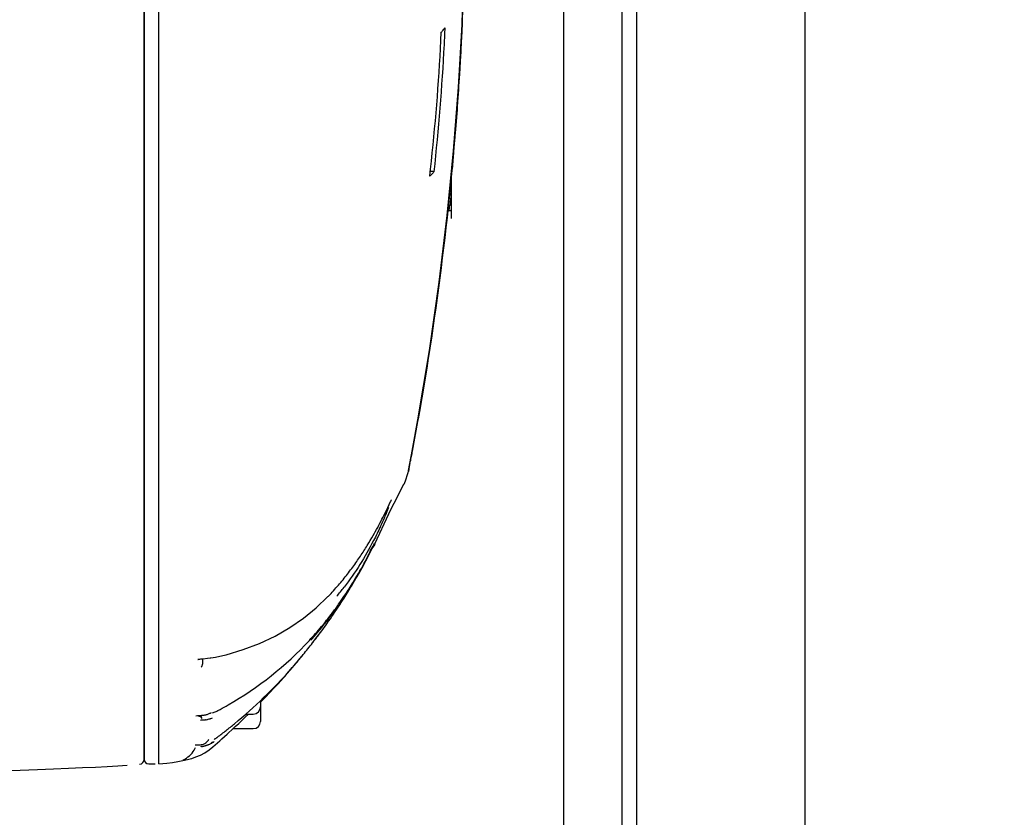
# Model space of a CAD drawing. Header units: millimetres. Extents: x 7426 to 8300, y 124 to 421.
# Tile 72 of 135: x 8063.82 to 8067.19, y 270.67 to 273.4. Entities that reach past the tile are written whole.
import ezdxf

# ---------------------------------------------------------------- set-up
doc = ezdxf.new("R2010")
doc.units = ezdxf.units.MM
doc.layers.add('DIM', color=7, linetype='Continuous')
doc.layers.add('外形图', color=7, linetype='Continuous')
doc.styles.add('微软雅黑', font='msyh.ttc')
doc.dimstyles.new('尺寸标注_1_20比例', dxfattribs={"dimtxt": 2.1, "dimasz": 1.7, "dimexe": 0.5, "dimexo": 0.4, "dimgap": 0.5, "dimtad": 1, "dimdec": 1, "dimlfac": 20, "dimdsep": 46, "dimtxsty": '微软雅黑', "dimcen": 0.09, "dimadec": 0, "dimazin": 0, "dimtp": 0.01, "dimtm": 0.01, "dimtfac": 1, "dimtdec": 1, "dimtofl": 0, "dimtmove": 0, "dimatfit": 3, "dimfxl": 1, "dimtolj": 1, "dimarcsym": 0})

# ---------------------------------------------------------------- blocks, each defined once
blk = doc.blocks.new('*D1476')
at = {"layer": 'Defpoints', "color": 0}
for p in [(8070.5538, 287.817), (8051.3758, 271.6149), (8070.5538, 271.1065)]:
    blk.add_point(p, dxfattribs=at)
at = {"layer": '外形图', "color": 0, "lineweight": -2, "ltscale": 20}
for p, q in [((8051.3758, 272.0149), (8051.3758, 288.317)), ((8070.5538, 271.5065), (8070.5538, 288.317)), ((8053.0758, 287.817), (8068.8538, 287.817))]:
    blk.add_line(p, q, dxfattribs=at)
at = {"layer": '外形图', "color": 0}
for points in [[(8053.0758, 288.1004), (8053.0758, 287.5337), (8051.3758, 287.817)], [(8068.8538, 287.5337), (8068.8538, 288.1004), (8070.5538, 287.817)]]:
    blk.add_solid(points, dxfattribs=at)
at = {"layer": '外形图', "color": 0, "insert": (8060.9648, 289.4023), "char_height": 2.1, "attachment_point": 5, "style": '微软雅黑'}
blk.add_mtext('\\A1;\\A1;384', dxfattribs=at)
blk = doc.blocks.new('*D1515')
at = {"layer": 'Defpoints', "color": 0}
for p in [(8060.6538, 284.1047), (8060.6538, 273.7467), (8070.5538, 270.6979)]:
    blk.add_point(p, dxfattribs=at)
at = {"layer": 'DIM', "color": 0, "linetype": 'ByBlock', "lineweight": -2, "ltscale": 20}
for p, q in [((8060.6538, 274.1467), (8060.6538, 284.6047)), ((8070.5538, 271.0979), (8070.5538, 284.6047)), ((8068.8538, 284.1047), (8062.3538, 284.1047))]:
    blk.add_line(p, q, dxfattribs=at)
at = {"layer": 'DIM', "color": 0}
for points in [[(8062.3538, 284.3881), (8062.3538, 283.8214), (8060.6538, 284.1047)], [(8068.8538, 283.8214), (8068.8538, 284.3881), (8070.5538, 284.1047)]]:
    blk.add_solid(points, dxfattribs=at)
at = {"layer": 'DIM', "color": 0, "insert": (8065.6038, 285.6954), "char_height": 2.1, "attachment_point": 5, "style": '微软雅黑'}
blk.add_mtext('\\A1;198', dxfattribs=at)
blk = doc.blocks.new('*D1523')
at = {"layer": 'Defpoints', "color": 0}
for p in [(8060.6538, 279.8983), (8060.6538, 273.7467), (8066.5038, 251.1217)]:
    blk.add_point(p, dxfattribs=at)
at = {"layer": 'DIM', "color": 0, "linetype": 'ByBlock', "lineweight": -2, "ltscale": 20}
for p, q in [((8060.6538, 274.1467), (8060.6538, 280.3983)), ((8066.5038, 251.5217), (8066.5038, 280.3983)), ((8058.9538, 279.8983), (8057.2538, 279.8983)), ((8066.5038, 279.8983), (8060.6538, 279.8983)), ((8068.2038, 279.8983), (8069.9038, 279.8983))]:
    blk.add_line(p, q, dxfattribs=at)
at = {"layer": 'DIM', "color": 0}
for points in [[(8058.9538, 279.615), (8058.9538, 280.1817), (8060.6538, 279.8983)], [(8068.2038, 280.1817), (8068.2038, 279.615), (8066.5038, 279.8983)]]:
    blk.add_solid(points, dxfattribs=at)
at = {"layer": 'DIM', "color": 0, "insert": (8063.5788, 281.4714), "char_height": 2.1, "attachment_point": 5, "style": '微软雅黑'}
blk.add_mtext('\\A1;117', dxfattribs=at)

msp = doc.modelspace()

# ---------------------------------------------------------------- linework, layer by layer
at = {"layer": '外形图', "linetype": 'Continuous'}
for p, q in [((8064.2936, 270.8541), (8064.2936, 276.6392)), ((8064.2436, 270.8688), (8064.2436, 276.6245)), ((8064.2436, 276.6235), (8064.2436, 270.8698)), ((8065.9288, 266.0467), (8065.9288, 274.9467)), ((8065.6788, 266.0895), (8065.6788, 274.9038)), ((8065.8788, 266.0967), (8065.8788, 274.8967)), ((8065.8788, 266.0967), (8065.8788, 274.8966)), ((8065.3306, 273.383), (8065.3374, 273.5908)), ((8065.3312, 273.383), (8065.3379, 273.5908)), ((8065.3186, 273.1683), (8065.3306, 273.383)), ((8064.2436, 273.2702), (8064.2436, 271.5225)), ((8065.3017, 272.9503), (8065.3186, 273.1683)), ((8065.2799, 272.7291), (8065.3017, 272.9503)), ((8065.2352, 272.8793), (8065.2199, 272.8793)), ((8065.2199, 272.8636), (8065.2215, 272.8779)), ((8065.2936, 272.8623), (8065.2936, 272.7492)), ((8065.2936, 272.8623), (8065.2936, 272.7196)), ((8065.2525, 272.5015), (8065.2799, 272.7291)), ((8065.2822, 272.7467), (8065.2929, 272.7467)), ((8065.2929, 272.7467), (8065.2936, 272.7492)), ((8065.2192, 272.2674), (8065.2525, 272.5015)), ((8065.1798, 272.0301), (8065.2192, 272.2674)), ((8065.1868, 272.0711), (8065.1802, 272.0334)), ((8065.1479, 271.8571), (8065.1804, 272.0301)), ((8065.16, 271.9228), (8065.1798, 272.0301)), ((8065.1785, 272.0242), (8065.16, 271.9228)), ((8065.1802, 272.0334), (8065.1785, 272.0242)), ((8065.1455, 271.8466), (8065.148, 271.8582)), ((8065.1479, 271.8571), (8065.1472, 271.8541)), ((8065.1481, 271.8583), (8065.148, 271.858)), ((8065.1482, 271.8588), (8065.1481, 271.8583)), ((8065.1321, 271.8107), (8065.1372, 271.8217)), ((8065.1372, 271.8217), (8065.1455, 271.8466)), ((8065.0985, 271.7449), (8065.1319, 271.8102)), ((8065.1321, 271.8106), (8065.1318, 271.8101)), ((8065.0764, 271.7304), (8065.0863, 271.7511)), ((8065.0863, 271.7511), (8065.0877, 271.754)), ((8065.0877, 271.754), (8065.0884, 271.7554)), ((8065.0884, 271.7554), (8065.0888, 271.7563)), ((8065.0683, 271.7138), (8065.0721, 271.7214)), ((8065.0721, 271.7214), (8065.0764, 271.7304)), ((8065.0795, 271.7073), (8065.0985, 271.7449)), ((8065.0496, 271.6769), (8065.0549, 271.6871)), ((8065.0597, 271.6966), (8065.0642, 271.7055)), ((8065.0642, 271.7055), (8065.0683, 271.7138)), ((8065.0643, 271.6745), (8065.08, 271.7084)), ((8065.079, 271.7063), (8065.0795, 271.7073)), ((8065.0377, 271.6549), (8065.0419, 271.6625)), ((8065.0419, 271.6625), (8065.0458, 271.6698)), ((8065.0458, 271.6698), (8065.0496, 271.6769)), ((8065.0491, 271.6426), (8065.0643, 271.6745)), ((8065.0117, 271.6097), (8065.0168, 271.6183)), ((8065.0168, 271.6183), (8065.0218, 271.6268)), ((8065.0218, 271.6268), (8065.0266, 271.6351)), ((8065.0266, 271.6351), (8065.0312, 271.6432)), ((8065.0294, 271.6023), (8065.0398, 271.6234)), ((8065.0398, 271.6234), (8065.0491, 271.6426)), ((8065.0185, 271.5808), (8065.0232, 271.5901)), ((8065.0232, 271.5901), (8065.0294, 271.6023)), ((8064.9972, 271.5402), (8065.0017, 271.5486)), ((8065.0017, 271.5486), (8065.0057, 271.5561)), ((8065.0057, 271.5561), (8065.0099, 271.5642)), ((8065.0099, 271.5642), (8065.0141, 271.5722)), ((8065.0141, 271.5722), (8065.0185, 271.5808)), ((8064.9804, 271.5098), (8064.9841, 271.5164)), ((8064.9841, 271.5164), (8064.9884, 271.5241)), ((8064.9884, 271.5241), (8064.9929, 271.5323)), ((8064.9929, 271.5323), (8064.9972, 271.5402)), ((8064.9594, 271.476), (8064.9758, 271.504)), ((8064.9631, 271.4798), (8064.9675, 271.4873)), ((8064.9675, 271.4873), (8064.9717, 271.4946)), ((8064.9717, 271.4946), (8064.976, 271.5021)), ((8064.976, 271.5021), (8064.9804, 271.5098)), ((8064.9372, 271.4394), (8064.9429, 271.4488)), ((8064.9429, 271.4488), (8064.9482, 271.4574)), ((8064.9429, 271.4463), (8064.9444, 271.4488)), ((8064.9444, 271.4488), (8064.9492, 271.4567)), ((8064.9482, 271.4574), (8064.9538, 271.4667)), ((8064.9492, 271.4567), (8064.9541, 271.4647)), ((8064.9541, 271.4647), (8064.9586, 271.4723)), ((8064.9586, 271.4723), (8064.9631, 271.4798)), ((8064.922, 271.413), (8064.9271, 271.421)), ((8064.9271, 271.421), (8064.9342, 271.4323)), ((8064.9287, 271.4259), (8064.9331, 271.4328)), ((8064.9331, 271.4328), (8064.9372, 271.4394)), ((8064.9342, 271.4323), (8064.9429, 271.4463)), ((8064.8966, 271.3745), (8064.9019, 271.3824)), ((8064.9019, 271.3824), (8064.9068, 271.3897)), ((8064.9068, 271.3897), (8064.9121, 271.3977)), ((8064.9121, 271.3977), (8064.9169, 271.4052)), ((8064.9169, 271.4052), (8064.922, 271.413)), ((8064.8741, 271.3417), (8064.88, 271.3502)), ((8064.88, 271.3502), (8064.8856, 271.3583)), ((8064.8856, 271.3583), (8064.8909, 271.3659)), ((8064.8909, 271.3659), (8064.8966, 271.3745)), ((8064.2436, 271.2585), (8064.2436, 271.3273)), ((8064.8506, 271.309), (8064.8653, 271.3294)), ((8064.8653, 271.3294), (8064.8679, 271.3329)), ((8064.8679, 271.3329), (8064.8741, 271.3417)), ((8064.8193, 271.2676), (8064.8332, 271.2858)), ((8064.8332, 271.2858), (8064.8421, 271.2975)), ((8064.8421, 271.2975), (8064.8506, 271.309)), ((8064.4403, 271.2131), (8064.4453, 271.2136)), ((8064.4436, 271.1998), (8064.4436, 271.2134)), ((8064.4453, 271.2136), (8064.46, 271.2152)), ((8064.4708, 271.2165), (8064.4866, 271.2188)), ((8064.2436, 271.1558), (8064.2436, 271.2042)), ((8064.7113, 271.1391), (8064.7181, 271.1466)), ((8064.7181, 271.1466), (8064.7249, 271.1542)), ((8064.7249, 271.1542), (8064.7317, 271.1619)), ((8064.7317, 271.1619), (8064.7385, 271.1696)), ((8064.745, 271.177), (8064.7385, 271.1696)), ((8064.67, 271.0948), (8064.6907, 271.1168)), ((8064.6907, 271.1168), (8064.6942, 271.1205)), ((8064.6942, 271.1205), (8064.701, 271.1279)), ((8064.701, 271.1279), (8064.7113, 271.1391)), ((8064.2436, 271.0217), (8064.2436, 271.0783)), ((8064.6525, 271.0767), (8064.6613, 271.0857)), ((8064.6613, 271.0857), (8064.67, 271.0948)), ((8064.6411, 271.07), (8064.6411, 271.0492)), ((8064.6411, 271.0492), (8064.6411, 270.9992)), ((8064.4197, 271.0182), (8064.427, 271.0189)), ((8064.5778, 271.003), (8064.5891, 271.0138)), ((8064.5891, 271.0138), (8064.5998, 271.0242)), ((8064.5909, 271.0242), (8064.6161, 271.0242)), ((8064.527, 270.9557), (8064.5489, 270.9759)), ((8064.5489, 270.9759), (8064.5548, 270.9814)), ((8064.5548, 270.9814), (8064.5664, 270.9922)), ((8064.5664, 270.9922), (8064.5778, 271.003)), ((8064.5084, 270.9389), (8064.527, 270.9557)), ((8064.547, 270.9742), (8064.6161, 270.9742)), ((8064.4144, 270.9011), (8064.4184, 270.9101)), ((8064.4178, 270.9184), (8064.4209, 270.9186)), ((8064.4654, 270.9015), (8064.4784, 270.912)), ((8064.4784, 270.912), (8064.5021, 270.9331)), ((8064.5021, 270.9331), (8064.5084, 270.9389)), ((8064.4066, 270.8726), (8064.42, 270.8773)), ((8064.42, 270.8773), (8064.4356, 270.8839)), ((8064.4356, 270.8839), (8064.4506, 270.8918)), ((8064.4506, 270.8918), (8064.4654, 270.9015)), ((8064.2586, 270.8538), (8064.281, 270.8538)), ((8064.2935, 270.8538), (8064.2936, 270.8541)), ((8064.2936, 270.8538), (8064.3203, 270.8566)), ((8064.3918, 270.8685), (8064.4047, 270.872)), ((8064.4047, 270.872), (8064.4066, 270.8726))]:
    msp.add_line(p, q, dxfattribs=at)
for points in [[(8065.2804, 272.7291), (8065.3023, 272.9503), (8065.3192, 273.1683), (8065.3312, 273.383)], [(8065.1804, 272.0301), (8065.2198, 272.2674), (8065.2531, 272.5015), (8065.2804, 272.7291)], [(8065.1868, 272.0711), (8065.1866, 272.07), (8065.1864, 272.0689), (8065.1862, 272.0677), (8065.186, 272.0666), (8065.1857, 272.0655), (8065.1855, 272.0643), (8065.1852, 272.0632), (8065.185, 272.0621), (8065.1847, 272.061)], [(8065.0549, 271.6871), (8065.0565, 271.6903), (8065.0597, 271.6966)], [(8065.0312, 271.6432), (8065.0334, 271.6471), (8065.0377, 271.6549)], [(8064.8717, 271.4257), (8064.8736, 271.4277), (8064.878, 271.4323), (8064.8824, 271.4369), (8064.8867, 271.4415), (8064.8909, 271.4461), (8064.8951, 271.4508), (8064.8993, 271.4554), (8064.9034, 271.4601), (8064.9075, 271.4648), (8064.9116, 271.4695), (8064.9156, 271.4743), (8064.9195, 271.479), (8064.9234, 271.4838), (8064.9273, 271.4885), (8064.9311, 271.4933), (8064.9349, 271.498), (8064.9386, 271.5028), (8064.9423, 271.5076), (8064.946, 271.5124), (8064.9495, 271.5171), (8064.9531, 271.5219), (8064.9566, 271.5267), (8064.9601, 271.5314), (8064.9635, 271.5362), (8064.9668, 271.5409), (8064.9701, 271.5457), (8064.9734, 271.5504), (8064.9766, 271.5551), (8064.9798, 271.5598), (8064.983, 271.5644), (8064.986, 271.5691), (8064.9891, 271.5737), (8064.9921, 271.5783), (8064.995, 271.5829), (8064.9979, 271.5874), (8065.0007, 271.5919), (8065.0035, 271.5964), (8065.0063, 271.6009), (8065.0117, 271.6097)], [(8064.5175, 271.2254), (8064.5235, 271.227), (8064.582, 271.2447), (8064.6381, 271.266), (8064.6914, 271.291), (8064.7415, 271.3197), (8064.7882, 271.3519), (8064.8312, 271.3871), (8064.8717, 271.4257)], [(8064.4279, 271.2115), (8064.4274, 271.2113), (8064.4264, 271.2109), (8064.4262, 271.2109), (8064.4268, 271.211), (8064.4278, 271.2112), (8064.4294, 271.2116), (8064.4315, 271.2119), (8064.4341, 271.2123), (8064.437, 271.2127), (8064.4403, 271.2131)], [(8064.46, 271.2152), (8064.469, 271.2162), (8064.4708, 271.2165)], [(8064.4866, 271.2188), (8064.5023, 271.2217), (8064.5175, 271.2254)], [(8064.6419, 271.0658), (8064.6436, 271.0676), (8064.6525, 271.0767)], [(8064.4768, 271.0286), (8064.48, 271.0297), (8064.483, 271.0308), (8064.4861, 271.032), (8064.4891, 271.0333), (8064.492, 271.0346), (8064.4949, 271.0359), (8064.4977, 271.0373), (8064.5005, 271.0387), (8064.5033, 271.0402)], [(8064.4825, 270.9375), (8064.4839, 270.9384), (8064.4852, 270.9392), (8064.4865, 270.94), (8064.4879, 270.9409), (8064.4892, 270.9418), (8064.4905, 270.9427), (8064.4917, 270.9436), (8064.493, 270.9445), (8064.4943, 270.9454)], [(8063.3197, 270.8173), (8063.4237, 270.8203), (8063.5189, 270.8231), (8063.6054, 270.8257), (8063.6837, 270.8281), (8063.7545, 270.8304), (8063.8188, 270.8326), (8063.8781, 270.8347), (8063.9332, 270.8368), (8063.9846, 270.8389), (8064.0326, 270.841), (8064.0768, 270.843), (8064.1168, 270.8451), (8064.1527, 270.8471), (8064.1848, 270.8491)], [(8064.3203, 270.8566), (8064.3401, 270.859), (8064.3584, 270.8618), (8064.3756, 270.8649), (8064.3918, 270.8685)]]:
    msp.add_lwpolyline(points, dxfattribs=at)
for centre, radius, start, end in [((8058.6795, 273.6441), 6.5988, 357.1366, 357.63412), ((8065.2352, 273.394), 0.0432, 326.1588, 328.9106), ((8058.3822, 273.6606), 6.8839, 353.78757, 357.46399), ((8057.7629, 273.6975), 7.517, 353.7504, 357.07842), ((8057.6162, 273.7351), 7.6535, 353.56968, 353.85383), ((8064.798, 272.8342), 0.4957, 357.2481, 359.99), ((8064.7983, 272.8341), 0.4954, 0.0093, 2.6456), ((8064.5689, 272.8576), 0.7259, 351.2117, 352.5185), ((8063.7249, 272.2844), 1.4638, 336.8194, 337.3481), ((8063.7155, 272.2883), 1.474, 337.3486, 337.8236), ((8063.7671, 272.2656), 1.4177, 334.9559, 336.2555), ((8063.7233, 272.2851), 1.4656, 336.2488, 336.8194), ((8063.5392, 272.3323), 1.6586, 331.2649, 332.2038), ((8063.6098, 272.2932), 1.5778, 328.4483, 331.2774), ((8063.6843, 272.2583), 1.4954, 328.1531, 331.3106), ((8063.2985, 272.4502), 1.9259, 329.4505, 330.3027), ((8064.2496, 271.9839), 0.8576, 319.5183, 322.162), ((8063.6986, 272.2388), 1.4737, 326.231, 328.4419), ((8063.7808, 272.1989), 1.3821, 325.9834, 328.1336), ((8063.1861, 272.5161), 2.0562, 328.3818, 329.4582), ((8063.8318, 272.1647), 1.3207, 324.6073, 325.9779), ((8063.7408, 272.2108), 1.423, 325.1463, 326.2251), ((8063.2039, 272.5051), 2.0353, 327.9443, 328.383), ((8063.8537, 272.1491), 1.2938, 322.938, 324.6068), ((8063.7695, 272.1908), 1.3881, 323.9271, 325.145), ((8063.8128, 272.159), 1.3343, 321.0689, 323.937), ((8063.8912, 272.1207), 1.2468, 320.6688, 322.9406), ((8063.9208, 272.0962), 1.2083, 317.268, 320.2487), ((8063.8455, 272.1329), 1.2925, 320.2409, 321.0567), ((8063.9048, 272.1097), 1.2293, 320.2431, 320.6629), ((8063.8626, 272.1186), 1.2702, 318.4903, 320.245), ((8063.347, 272.4077), 1.8621, 322.2467, 323.4283), ((8063.3863, 272.3773), 1.8124, 320.6312, 322.2456), ((8063.4026, 272.3637), 1.7912, 318.4996, 320.6368), ((8063.2868, 272.4399), 1.929, 320.3585, 320.795), ((8063.307, 272.4231), 1.9028, 319.0889, 320.3613), ((8063.4624, 272.3099), 1.7108, 309.571, 318.5223), ((8063.3378, 272.3964), 1.862, 318.0862, 318.3301), ((8063.3327, 272.4009), 1.8688, 318.3302, 318.7864), ((8063.9032, 272.1475), 1.2595, 298.453, 299.8716), ((8064.6161, 271.0492), 0.025, 270, 0), ((8064.4286, 271.0018), 0.015, 29.4992, 88.5), ((8064.4376, 271.0925), 0.0724, 284.65, 288.7819), ((8064.4444, 271.0757), 0.0542, 297.8521, 302.1668), ((8064.413, 271.185), 0.1851, 288.478, 290.1189), ((8064.4278, 271.1253), 0.1236, 281.6769, 283.2255), ((8064.4199, 271.1586), 0.1579, 283.2574, 285.6386), ((8064.4117, 271.1882), 0.1886, 285.6113, 287.563), ((8064.4099, 271.1942), 0.1949, 287.5501, 288.4899), ((8063.4826, 272.2875), 1.6806, 308.2706, 309.5271), ((8064.6161, 270.9992), 0.025, 270, 0), ((8063.483, 272.2869), 1.6799, 307.0104, 308.2707), ((8064.434, 270.9524), 0.0332, 291.9879, 300.8112), ((8064.3945, 271.0779), 0.1726, 292.3264, 294.9745), ((8064.4251, 270.9607), 0.0455, 322.4751, 325.8553), ((8064.4214, 270.9632), 0.0499, 325.8533, 328.9048), ((8064.3957, 271.0755), 0.1699, 294.9637, 296.2172), ((8063.4652, 271.9462), 1.4346, 314.4659, 314.8242), ((8064.4049, 271.0571), 0.1493, 296.1739, 298.9906), ((8064.2261, 270.8698), 0.0175, 274.8429, 0), ((8064.2586, 270.8688), 0.015, 180, 270)]:
    msp.add_arc(centre, radius, start, end, dxfattribs=at)
for points, knots in [([(8065.3351, 273.5108), (8065.3318, 273.3973), (8065.3077, 272.9152), (8065.2501, 272.4347), (8065.1868, 272.0711)], [0, 0, 0, 0, 0.235327, 1, 1, 1, 1]), ([(8065.3352, 273.5088), (8065.3325, 273.4191), (8065.3247, 273.2575), (8065.3125, 273.0685), (8065.3007, 272.9504), (8065.2983, 272.8901), (8065.2894, 272.8564), (8065.2935, 272.8376), (8065.2907, 272.8346)], [0, 0, 0, 0, 0.397989, 0.71878, 0.838956, 0.927486, 0.981724, 1, 1, 1, 1]), ([(8065.2593, 273.356), (8065.2615, 273.3583), (8065.2656, 273.3627), (8065.2694, 273.3675), (8065.2711, 273.3699)], [0, 0, 0, 0, 0.515633, 1, 1, 1, 1]), ([(8065.2352, 272.8793), (8065.2328, 272.8766), (8065.2279, 272.871), (8065.2223, 272.866), (8065.2192, 272.8637)], [0, 0, 0, 0, 0.475846, 1, 1, 1, 1]), ([(8065.16, 271.9228), (8065.1589, 271.9167), (8065.1566, 271.905), (8065.1541, 271.8933), (8065.153, 271.8877)], [0, 0, 0, 0, 0.520278, 1, 1, 1, 1]), ([(8065.1517, 271.8812), (8065.1509, 271.8773), (8065.1496, 271.8698), (8065.1488, 271.8623), (8065.1482, 271.8588)], [0, 0, 0, 0, 0.525364, 1, 1, 1, 1]), ([(8065.0515, 271.6655), (8065.0439, 271.6493), (8065.0083, 271.5768), (8064.9655, 271.5076), (8064.9269, 271.4579)], [0, 0, 0, 0, 0.220992, 1, 1, 1, 1]), ([(8064.9961, 271.5404), (8065.0012, 271.5497), (8065.0134, 271.572), (8065.0241, 271.5952), (8065.0313, 271.6082)], [0, 0, 0, 0, 0.416368, 1, 1, 1, 1]), ([(8065.0313, 271.6082), (8065.0353, 271.6056), (8065.0125, 271.5849), (8065.0127, 271.5709), (8065.0063, 271.5589)], [0, 0, 0, 0, 0.259096, 1, 1, 1, 1]), ([(8064.4385, 271.185), (8064.4395, 271.1865), (8064.4413, 271.1896), (8064.4426, 271.193), (8064.443, 271.1947)], [0, 0, 0, 0, 0.510045, 1, 1, 1, 1]), ([(8064.443, 271.1947), (8064.4432, 271.1955), (8064.4435, 271.1972), (8064.4436, 271.1989), (8064.4436, 271.1998)], [0, 0, 0, 0, 0.505184, 1, 1, 1, 1]), ([(8064.4259, 271.0188), (8064.4291, 271.019), (8064.4359, 271.0193), (8064.4427, 271.02), (8064.4464, 271.0205)], [0, 0, 0, 0, 0.462607, 1, 1, 1, 1]), ([(8064.4371, 271.0157), (8064.4377, 271.0165), (8064.4388, 271.018), (8064.4398, 271.0197), (8064.4403, 271.0206)], [0, 0, 0, 0, 0.503406, 1, 1, 1, 1]), ([(8064.4464, 271.0205), (8064.448, 271.0208), (8064.4512, 271.0213), (8064.4543, 271.022), (8064.4559, 271.0225)], [0, 0, 0, 0, 0.493703, 1, 1, 1, 1]), ([(8064.4609, 271.024), (8064.4624, 271.0245), (8064.4654, 271.0256), (8064.4683, 271.027), (8064.4698, 271.0277)], [0, 0, 0, 0, 0.49586, 1, 1, 1, 1]), ([(8064.4382, 271.0031), (8064.4378, 271.0032), (8064.4371, 271.0034), (8064.4364, 271.0037), (8064.4362, 271.0039)], [0, 0, 0, 0, 0.542202, 1, 1, 1, 1]), ([(8064.4437, 271.0029), (8064.4427, 271.0028), (8064.4409, 271.0027), (8064.439, 271.0029), (8064.4382, 271.0031)], [0, 0, 0, 0, 0.551545, 1, 1, 1, 1]), ([(8064.4465, 271.0031), (8064.446, 271.0031), (8064.4451, 271.003), (8064.4442, 271.0029), (8064.4437, 271.0029)], [0, 0, 0, 0, 0.513571, 1, 1, 1, 1]), ([(8064.4528, 271.0042), (8064.4518, 271.004), (8064.4497, 271.0036), (8064.4475, 271.0033), (8064.4465, 271.0031)], [0, 0, 0, 0, 0.51845, 1, 1, 1, 1]), ([(8064.4201, 270.9186), (8064.424, 270.9188), (8064.4328, 270.9182), (8064.4418, 270.9197), (8064.4464, 270.9216)], [0, 0, 0, 0, 0.439808, 1, 1, 1, 1]), ([(8064.4381, 270.914), (8064.4381, 270.9141), (8064.4382, 270.9144), (8064.4383, 270.9147), (8064.4384, 270.9148)], [0, 0, 0, 0, 0.455424, 1, 1, 1, 1]), ([(8064.4392, 270.9127), (8064.4389, 270.9128), (8064.4382, 270.913), (8064.4381, 270.9137), (8064.4381, 270.914)], [0, 0, 0, 0, 0.530983, 1, 1, 1, 1]), ([(8064.4405, 270.9125), (8064.4403, 270.9125), (8064.4398, 270.9126), (8064.4394, 270.9126), (8064.4392, 270.9127)], [0, 0, 0, 0, 0.544214, 1, 1, 1, 1]), ([(8064.4432, 270.9128), (8064.4427, 270.9127), (8064.4418, 270.9126), (8064.441, 270.9126), (8064.4405, 270.9125)], [0, 0, 0, 0, 0.541302, 1, 1, 1, 1]), ([(8064.4473, 270.9138), (8064.4465, 270.9136), (8064.4452, 270.9132), (8064.4438, 270.9129), (8064.4432, 270.9128)], [0, 0, 0, 0, 0.531412, 1, 1, 1, 1]), ([(8064.4518, 270.9151), (8064.451, 270.9149), (8064.4495, 270.9144), (8064.448, 270.914), (8064.4473, 270.9138)], [0, 0, 0, 0, 0.519018, 1, 1, 1, 1]), ([(8064.451, 270.9239), (8064.4528, 270.925), (8064.4565, 270.9277), (8064.4596, 270.9311), (8064.4611, 270.933)], [0, 0, 0, 0, 0.470559, 1, 1, 1, 1]), ([(8064.4601, 270.9183), (8064.4587, 270.9177), (8064.4559, 270.9166), (8064.4531, 270.9156), (8064.4518, 270.9151)], [0, 0, 0, 0, 0.517251, 1, 1, 1, 1]), ([(8064.4829, 270.9298), (8064.482, 270.9292), (8064.4801, 270.9281), (8064.4782, 270.927), (8064.4773, 270.9265)], [0, 0, 0, 0, 0.489416, 1, 1, 1, 1])]:
    msp.add_open_spline(points, degree=3, knots=knots, dxfattribs=at)
for points in [[(8065.293, 272.8104), (8065.2923, 272.7946), (8065.2908, 272.7788), (8065.2887, 272.763)], [(8064.5305, 271.0554), (8064.6331, 271.1143), (8064.7281, 271.1894), (8064.8084, 271.2763)], [(8064.3762, 270.8675), (8064.3915, 270.8748), (8064.4065, 270.8861), (8064.4144, 270.9011)]]:
    msp.add_open_spline(points, degree=3, dxfattribs=at)

# ---------------------------------------------------------------- dimensions: what is measured, and where the dimension line sits
at = {"layer": 'DIM', "linetype": 'ByBlock', "ltscale": 20}
for base, p1, picture, middle in [((8060.6538, 284.1047), (8070.5538, 270.6979), '*D1515', (8065.6038, 284.1047)), ((8060.6538, 279.8983), (8066.5038, 251.1217), '*D1523', (8063.5788, 279.8983))]:
    dim = msp.add_linear_dim(base=base, p1=p1, p2=(8060.6538, 273.7467), dimstyle='尺寸标注_1_20比例', dxfattribs=at)
    dim.commit()
    dim.dimension.update_dxf_attribs({"geometry": picture, "text_midpoint": middle, "dimtype": 160})
at = {"layer": '外形图', "ltscale": 20}
dim = msp.add_linear_dim(base=(8070.5538, 287.817), p1=(8051.3758, 271.6149), p2=(8070.5538, 271.1065), text='\\A1;384', dimstyle='尺寸标注_1_20比例', dxfattribs=at)
dim.commit()
dim.dimension.update_dxf_attribs({"geometry": '*D1476', "text_midpoint": (8060.9648, 287.817), "dimtype": 160})

doc.saveas('drawing.dxf')
